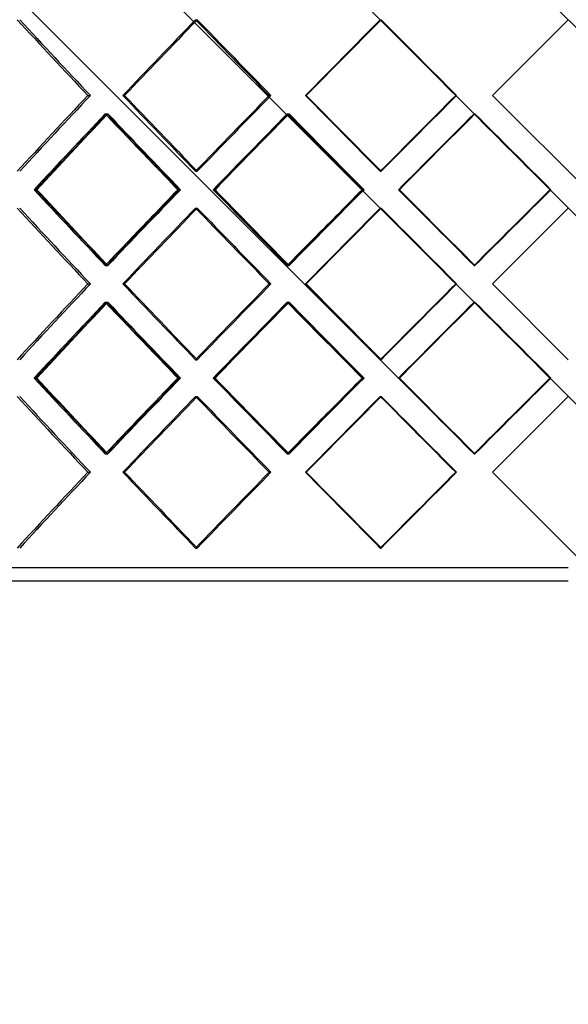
# Model space of a CAD drawing. Header units: millimetres. Extents: x -790 to 790, y -574 to 698.
# Tile 5 of 12: x -205 to 0, y -207 to 161. Entities that reach past the tile are written whole.
import ezdxf

# ---------------------------------------------------------------- set-up
doc = ezdxf.new("R2010")
doc.units = ezdxf.units.MM
doc.layers.add('HIDDEN', color=7, linetype='Continuous')
doc.layers.add('THICK', color=7, linetype='Continuous')

msp = doc.modelspace()

# ---------------------------------------------------------------- linework, layer by layer
at = {"layer": 'HIDDEN'}
for p, q in [((535, -444.62), (-535, 625.38)), ((535, -514.89), (-535, 555.11)), ((-35.13, -1.31), (-535, 498.56)), ((-139.12, 160.64), (-138.47, 160.64)), ((-139.12, 160.64), (-138.47, 160.64)), ((-70.16, 160.64), (-69.83, 160.64)), ((-70.16, 160.64), (-69.83, 160.64)), ((0, 160.64), (0, 160.64)), ((-179.28, 132.37), (-178.32, 132.37)), ((-179.28, 132.37), (-178.32, 132.37)), ((-166.24, 132.37), (-165.59, 132.37)), ((-111.61, 132.37), (-110.96, 132.37)), ((-111.61, 132.37), (-110.96, 132.37)), ((-98.1, 132.37), (-97.77, 132.37)), ((-42.02, 132.37), (-41.7, 132.37)), ((-42.02, 132.37), (-41.7, 132.37)), ((-28.28, 132.37), (-28.28, 132.37)), ((-28.28, 132.37), (-28.28, 132.37)), ((-172.79, 125.51), (-171.83, 125.51)), ((-172.75, 125.51), (-172.11, 125.51)), ((-104.88, 125.51), (-104.23, 125.51)), ((-104.84, 125.51), (-104.51, 125.51)), ((-63.41, 97.23), (-35.13, 125.51)), ((-35.18, 125.51), (-34.85, 125.51)), ((-35.13, 125.51), (-35.13, 125.51)), ((-139.12, 104.09), (-138.47, 104.09)), ((-139.12, 104.09), (-138.47, 104.09)), ((-70.16, 104.09), (-69.83, 104.09)), ((-70.16, 104.09), (-69.83, 104.09)), ((0, 104.09), (0, 104.09)), ((-199.39, 97.23), (-198.74, 97.23)), ((-145.67, 97.23), (-145.08, 97.23)), ((-145.67, 97.23), (-144.71, 97.23)), ((-132.54, 97.23), (-132.21, 97.23)), ((-76.89, 97.23), (-76.62, 97.23)), ((-76.89, 97.23), (-76.24, 97.23)), ((-35.13, 68.96), (-63.41, 97.23)), ((-63.41, 97.23), (-63.41, 97.23)), ((-6.86, 97.23), (-6.86, 97.23)), ((-6.8, 97.23), (-6.47, 97.23)), ((-139.12, 90.38), (-138.47, 90.38)), ((-139.12, 90.38), (-138.47, 90.38)), ((-70.16, 90.38), (-69.83, 90.38)), ((-70.16, 90.38), (-69.83, 90.38)), ((0, 90.38), (0, 90.38)), ((-16.66, 87.42), (-35.13, 68.96)), ((-172.79, 68.96), (-171.83, 68.96)), ((-172.75, 68.96), (-172.11, 68.96)), ((-104.88, 68.96), (-104.23, 68.96)), ((-104.84, 68.96), (-104.51, 68.96)), ((-35.18, 68.96), (-34.85, 68.96)), ((-35.13, 68.96), (-35.13, 68.96)), ((-179.28, 62.1), (-178.32, 62.1)), ((-179.28, 62.1), (-178.32, 62.1)), ((-166.24, 62.1), (-165.59, 62.1)), ((-111.61, 62.1), (-110.96, 62.1)), ((-111.61, 62.1), (-110.96, 62.1)), ((-98.1, 62.1), (-97.77, 62.1)), ((-42.02, 62.1), (-41.7, 62.1)), ((-42.02, 62.1), (-41.7, 62.1)), ((-28.28, 62.1), (-28.28, 62.1)), ((-28.28, 62.1), (-28.28, 62.1)), ((-172.79, 55.24), (-171.83, 55.24)), ((-172.75, 55.24), (-172.11, 55.24)), ((-104.88, 55.24), (-104.23, 55.24)), ((-104.84, 55.24), (-104.51, 55.24)), ((-63.41, 26.97), (-35.13, 55.24)), ((-35.18, 55.24), (-34.85, 55.24)), ((-35.13, 55.24), (-35.13, 55.24)), ((-139.12, 33.82), (-138.47, 33.82)), ((-139.12, 33.82), (-138.47, 33.82)), ((-70.16, 33.82), (-69.83, 33.82)), ((-70.16, 33.82), (-69.83, 33.82)), ((0, 33.82), (0, 33.82)), ((-199.39, 26.97), (-198.74, 26.97)), ((-145.67, 26.97), (-145.08, 26.97)), ((-145.67, 26.97), (-144.71, 26.97)), ((-132.54, 26.97), (-132.21, 26.97)), ((-76.89, 26.97), (-76.62, 26.97)), ((-76.89, 26.97), (-76.24, 26.97)), ((-63.41, 26.97), (-63.41, 26.97)), ((-6.86, 26.97), (-6.86, 26.97)), ((-6.8, 26.97), (-6.47, 26.97)), ((-139.12, 20.11), (-138.47, 20.11)), ((-139.12, 20.11), (-138.47, 20.11)), ((-70.16, 20.11), (-69.83, 20.11)), ((-70.16, 20.11), (-69.83, 20.11)), ((0, 20.11), (0, 20.11)), ((-16.66, 17.16), (-35.13, -1.31)), ((-172.79, -1.31), (-171.83, -1.31)), ((-172.75, -1.31), (-172.11, -1.31)), ((-104.88, -1.31), (-104.23, -1.31)), ((-104.84, -1.31), (-104.51, -1.31)), ((-35.18, -1.31), (-34.85, -1.31)), ((-35.13, -1.31), (-35.13, -1.31)), ((-179.28, -8.17), (-178.32, -8.17)), ((-179.28, -8.17), (-178.32, -8.17)), ((-166.24, -8.17), (-165.59, -8.17)), ((-111.61, -8.17), (-110.96, -8.17)), ((-111.61, -8.17), (-110.96, -8.17)), ((-98.1, -8.17), (-97.77, -8.17)), ((-42.02, -8.17), (-41.7, -8.17)), ((-42.02, -8.17), (-41.7, -8.17)), ((-28.28, -8.17), (-28.28, -8.17)), ((-28.28, -8.17), (-28.28, -8.17)), ((-139.12, -36.44), (-138.47, -36.44)), ((-139.12, -36.44), (-138.47, -36.44)), ((-70.16, -36.44), (-69.83, -36.44)), ((-70.16, -36.44), (-69.83, -36.44)), ((0, -36.44), (0, -36.44)), ((0, -43.8), (-535, -43.8))]:
    msp.add_line(p, q, dxfattribs=at)
for centre, major_axis, ratio, start_param, end_param in [((0, 160.64), (524.72, -524.72), 0.198912, -1.767146, -1.714265), ((0, 160.64), (-524.72, 524.72), 0.198912, 1.374447, 1.427327), ((0, 160.64), (-532.9, -532.9), 0.131652, -1.439897, -1.387262), ((0, 160.64), (530.42, -530.42), 0.131652, -1.701696, -1.648815), ((0, 160.64), (-530.42, 530.42), 0.131652, 1.439897, 1.492777), ((0, 160.64), (-536.35, -536.35), 0.065543, -1.505346, -1.452712), ((0, 160.64), (533.85, -533.85), 0.065543, -1.636246, -1.583365), ((0, 160.64), (-533.85, 533.85), 0.065543, 1.505346, 1.558227), ((0, 104.09), (524.72, 524.72), 0.198912, 1.714265, 1.767146), ((0, 104.09), (-524.72, -524.72), 0.198912, -1.427327, -1.374447), ((0, 104.09), (-532.9, 532.9), 0.131652, 1.387262, 1.439897), ((0, 104.09), (530.42, 530.42), 0.131652, 1.648815, 1.701696), ((0, 104.09), (-530.42, -530.42), 0.131652, -1.492777, -1.439897), ((0, 104.09), (-536.35, 536.35), 0.065543, 1.452712, 1.505346), ((0, 104.09), (533.85, 533.85), 0.065543, 1.583365, 1.636246), ((0, 104.09), (-533.85, -533.85), 0.065543, -1.558227, -1.505346), ((0, 160.64), (-532.9, -532.9), 0.131652, -1.374486, -1.321647), ((0, 160.64), (-530.42, -530.42), 0.131652, -1.37418, -1.321091), ((0, 90.38), (-532.9, 532.9), 0.131652, 1.374486, 1.408889), ((0, 90.38), (-530.42, 530.42), 0.131652, 1.37418, 1.427083), ((0, 160.64), (524.72, -524.72), 0.198912, -1.701429, -1.648341), ((0, 160.64), (-536.35, -536.35), 0.065543, -1.439936, -1.387097), ((0, 160.64), (-533.85, -533.85), 0.065543, -1.439629, -1.386541), ((0, 90.38), (-536.35, 536.35), 0.065543, 1.439936, 1.474339), ((0, 90.38), (-533.85, 533.85), 0.065543, 1.439629, 1.492532), ((0, 160.64), (530.42, -530.42), 0.131652, -1.635979, -1.582891), ((0, 160.64), (533.85, -533.85), 0.065543, -1.570529, -1.517441), ((0, 33.82), (-532.9, 532.9), 0.131652, 1.321647, 1.374486), ((0, 33.82), (-530.42, 530.42), 0.131652, 1.321091, 1.37418), ((0, 104.09), (-530.42, -530.42), 0.131652, -1.427083, -1.37418), ((0, 33.82), (524.72, 524.72), 0.198912, 1.648341, 1.701429), ((0, 33.82), (-536.35, 536.35), 0.065543, 1.387097, 1.439936), ((0, 33.82), (-533.85, 533.85), 0.065543, 1.386541, 1.439629), ((0, 104.09), (-533.85, -533.85), 0.065543, -1.492532, -1.439629), ((0, 33.82), (530.42, 530.42), 0.131652, 1.582891, 1.635979), ((0, 33.82), (533.85, 533.85), 0.065543, 1.517441, 1.570529), ((0, 90.38), (524.72, -524.72), 0.198912, -1.767146, -1.714265), ((0, 90.38), (-524.72, 524.72), 0.198912, 1.374447, 1.427327), ((0, 90.38), (-532.9, -532.9), 0.131652, -1.439897, -1.387262), ((0, 90.38), (530.42, -530.42), 0.131652, -1.701696, -1.648815), ((0, 90.38), (-530.42, 530.42), 0.131652, 1.439897, 1.492777), ((0, 90.38), (-536.35, -536.35), 0.065543, -1.505346, -1.452712), ((0, 90.38), (533.85, -533.85), 0.065543, -1.636246, -1.583365), ((0, 90.38), (-533.85, 533.85), 0.065543, 1.505346, 1.558227), ((0, 104.09), (-532.9, -532.9), 0.131652, -1.408889, -1.374486), ((0, 104.09), (-536.35, -536.35), 0.065543, -1.474339, -1.439936), ((0, 33.82), (524.72, 524.72), 0.198912, 1.714265, 1.767146), ((0, 33.82), (-524.72, -524.72), 0.198912, -1.427327, -1.374447), ((0, 33.82), (-532.9, 532.9), 0.131652, 1.387262, 1.439897), ((0, 33.82), (530.42, 530.42), 0.131652, 1.648815, 1.701696), ((0, 33.82), (-530.42, -530.42), 0.131652, -1.492777, -1.439897), ((0, 33.82), (-536.35, 536.35), 0.065543, 1.452712, 1.505346), ((0, 33.82), (533.85, 533.85), 0.065543, 1.583365, 1.636246), ((0, 33.82), (-533.85, -533.85), 0.065543, -1.558227, -1.505346), ((0, 90.38), (-532.9, -532.9), 0.131652, -1.374486, -1.321647), ((0, 90.38), (-530.42, -530.42), 0.131652, -1.37418, -1.321091), ((0, 20.11), (-532.9, 532.9), 0.131652, 1.374486, 1.408889), ((0, 20.11), (-530.42, 530.42), 0.131652, 1.37418, 1.427083), ((0, 90.38), (524.72, -524.72), 0.198912, -1.701429, -1.648341), ((0, 90.38), (-536.35, -536.35), 0.065543, -1.439936, -1.387097), ((0, 90.38), (-533.85, -533.85), 0.065543, -1.439629, -1.386541), ((0, 20.11), (-536.35, 536.35), 0.065543, 1.439936, 1.474339), ((0, 20.11), (-533.85, 533.85), 0.065543, 1.439629, 1.492532), ((0, 90.38), (530.42, -530.42), 0.131652, -1.635979, -1.582891), ((0, 90.38), (533.85, -533.85), 0.065543, -1.570529, -1.517441), ((0, -36.44), (-532.9, 532.9), 0.131652, 1.321647, 1.374486), ((0, -36.44), (-530.42, 530.42), 0.131652, 1.321091, 1.37418), ((0, 33.82), (-530.42, -530.42), 0.131652, -1.427083, -1.37418), ((0, -36.44), (524.72, 524.72), 0.198912, 1.648341, 1.701429), ((0, -36.44), (-536.35, 536.35), 0.065543, 1.387097, 1.439936), ((0, -36.44), (-533.85, 533.85), 0.065543, 1.386541, 1.439629), ((0, 33.82), (-533.85, -533.85), 0.065543, -1.492532, -1.439629), ((0, -36.44), (530.42, 530.42), 0.131652, 1.582891, 1.635979), ((0, -36.44), (533.85, 533.85), 0.065543, 1.517441, 1.570529), ((0, 20.11), (524.72, -524.72), 0.198912, -1.767146, -1.714265), ((0, 20.11), (-524.72, 524.72), 0.198912, 1.374447, 1.427327), ((0, 20.11), (-532.9, -532.9), 0.131652, -1.439897, -1.387262), ((0, 20.11), (530.42, -530.42), 0.131652, -1.701696, -1.648815), ((0, 20.11), (-530.42, 530.42), 0.131652, 1.439897, 1.492777), ((0, 20.11), (-536.35, -536.35), 0.065543, -1.505346, -1.452712), ((0, 20.11), (533.85, -533.85), 0.065543, -1.636246, -1.583365), ((0, 20.11), (-533.85, 533.85), 0.065543, 1.505346, 1.558227), ((0, 33.82), (-532.9, -532.9), 0.131652, -1.408889, -1.374486), ((0, 33.82), (-536.35, -536.35), 0.065543, -1.474339, -1.439936), ((0, -36.44), (524.72, 524.72), 0.198912, 1.714265, 1.767146), ((0, -36.44), (-524.72, -524.72), 0.198912, -1.427327, -1.374447), ((0, -36.44), (-532.9, 532.9), 0.131652, 1.387262, 1.439897), ((0, -36.44), (530.42, 530.42), 0.131652, 1.648815, 1.701696), ((0, -36.44), (-530.42, -530.42), 0.131652, -1.492777, -1.439897), ((0, -36.44), (-536.35, 536.35), 0.065543, 1.452712, 1.505346), ((0, -36.44), (533.85, 533.85), 0.065543, 1.583365, 1.636246), ((0, -36.44), (-533.85, -533.85), 0.065543, -1.558227, -1.505346)]:
    msp.add_ellipse(centre, major_axis=major_axis, ratio=ratio, start_param=start_param, end_param=end_param, dxfattribs=at)
at = {"layer": 'THICK'}
for p, q in [((63.41, 97.23), (-537.5, 698.14)), ((63.41, 26.97), (-537.5, 627.88)), ((535, -444.62), (-535, 625.38)), ((537.5, -517.39), (-537.5, 557.61)), ((-28.28, 132.37), (0, 160.64)), ((-166.24, 132.37), (-165.59, 132.37)), ((-98.1, 132.37), (-97.77, 132.37)), ((537.5, -433.41), (-28.28, 132.37)), ((-199.34, 97.23), (-198.39, 97.23)), ((-145.73, 97.23), (-145.67, 97.23)), ((-132.48, 97.23), (-131.84, 97.23)), ((-76.95, 97.23), (-76.89, 97.23)), ((-63.36, 97.23), (-63.03, 97.23)), ((-6.86, 97.23), (-16.66, 87.42)), ((-28.28, 62.1), (0, 90.38)), ((-166.24, 62.1), (-165.59, 62.1)), ((-98.1, 62.1), (-97.77, 62.1)), ((0, 33.82), (-28.28, 62.1)), ((-16.66, 36.78), (-6.86, 26.97)), ((-199.34, 26.97), (-198.39, 26.97)), ((-145.73, 26.97), (-145.67, 26.97)), ((-132.48, 26.97), (-131.84, 26.97)), ((-76.95, 26.97), (-76.89, 26.97)), ((-63.36, 26.97), (-63.03, 26.97)), ((-6.86, 26.97), (-16.66, 17.16)), ((-28.28, -8.17), (0, 20.11)), ((-166.24, -8.17), (-165.59, -8.17)), ((-98.1, -8.17), (-97.77, -8.17)), ((537.5, -573.94), (-28.28, -8.17)), ((0, -48.8), (-537.5, -48.8))]:
    msp.add_line(p, q, dxfattribs=at)
for centre, major_axis, ratio, start_param, end_param in [((0, 160.64), (527.17, -527.17), 0.198912, -1.767146, -1.714511), ((0, 160.64), (532.9, 532.9), 0.131652, 1.701696, 1.754331), ((0, 160.64), (530.42, 530.42), 0.131652, 1.702322, 1.754577), ((0, 160.64), (532.9, -532.9), 0.131652, -1.701696, -1.649061), ((0, 160.64), (536.35, 536.35), 0.065543, 1.636246, 1.688881), ((0, 160.64), (533.85, 533.85), 0.065543, 1.636554, 1.689127), ((0, 160.64), (536.35, -536.35), 0.065543, -1.636246, -1.583612), ((0, 104.09), (527.17, 527.17), 0.198912, 1.714511, 1.767146), ((0, 104.09), (532.9, -532.9), 0.131652, -1.754331, -1.701696), ((0, 104.09), (530.42, -530.42), 0.131652, -1.754577, -1.702322), ((0, 104.09), (532.9, 532.9), 0.131652, 1.649061, 1.701696), ((0, 104.09), (536.35, -536.35), 0.065543, -1.688881, -1.636246), ((0, 104.09), (533.85, -533.85), 0.065543, -1.689127, -1.636554), ((0, 104.09), (536.35, 536.35), 0.065543, 1.583612, 1.636246), ((0, 90.38), (527.17, 527.17), 0.198912, 1.701735, 1.754391), ((0, 90.38), (524.72, 524.72), 0.198912, 1.702375, 1.754332), ((0, 160.64), (527.17, -527.17), 0.198912, -1.701735, -1.648896), ((0, 90.38), (532.9, 532.9), 0.131652, 1.636285, 1.688942), ((0, 90.38), (530.42, 530.42), 0.131652, 1.636597, 1.688882), ((0, 160.64), (532.9, -532.9), 0.131652, -1.636285, -1.583446), ((0, 90.38), (536.35, 536.35), 0.065543, 1.570835, 1.623492), ((0, 90.38), (533.85, 533.85), 0.065543, 1.570835, 1.623432), ((0, 160.64), (536.35, -536.35), 0.065543, -1.570835, -1.517996), ((0, 90.38), (-532.9, 532.9), 0.131652, 1.408889, 1.427142), ((0, 90.38), (-536.35, 536.35), 0.065543, 1.474339, 1.492592), ((0, 104.09), (527.17, -527.17), 0.198912, -1.754391, -1.701735), ((0, 104.09), (524.72, -524.72), 0.198912, -1.754332, -1.702375), ((0, 33.82), (527.17, 527.17), 0.198912, 1.648896, 1.701735), ((0, 104.09), (-532.9, -532.9), 0.131652, -1.427142, -1.408889), ((0, 104.09), (532.9, -532.9), 0.131652, -1.688942, -1.636285), ((0, 104.09), (530.42, -530.42), 0.131652, -1.688882, -1.636597), ((0, 33.82), (532.9, 532.9), 0.131652, 1.583446, 1.636285), ((0, 104.09), (-536.35, -536.35), 0.065543, -1.492592, -1.474339), ((0, 104.09), (536.35, -536.35), 0.065543, -1.623492, -1.570835), ((0, 104.09), (533.85, -533.85), 0.065543, -1.623432, -1.570835), ((0, 33.82), (536.35, 536.35), 0.065543, 1.517996, 1.570835), ((0, 90.38), (527.17, -527.17), 0.198912, -1.767146, -1.714511), ((0, 90.38), (532.9, 532.9), 0.131652, 1.701696, 1.754331), ((0, 90.38), (530.42, 530.42), 0.131652, 1.702322, 1.754577), ((0, 90.38), (532.9, -532.9), 0.131652, -1.701696, -1.649061), ((0, 90.38), (536.35, 536.35), 0.065543, 1.636246, 1.688881), ((0, 90.38), (533.85, 533.85), 0.065543, 1.636554, 1.689127), ((0, 90.38), (536.35, -536.35), 0.065543, -1.636246, -1.583612), ((0, 33.82), (527.17, 527.17), 0.198912, 1.714511, 1.767146), ((0, 33.82), (532.9, -532.9), 0.131652, -1.754331, -1.701696), ((0, 33.82), (530.42, -530.42), 0.131652, -1.754577, -1.702322), ((0, 33.82), (532.9, 532.9), 0.131652, 1.649061, 1.701696), ((0, 33.82), (536.35, -536.35), 0.065543, -1.688881, -1.636246), ((0, 33.82), (533.85, -533.85), 0.065543, -1.689127, -1.636554), ((0, 33.82), (536.35, 536.35), 0.065543, 1.583612, 1.636246), ((0, 20.11), (527.17, 527.17), 0.198912, 1.701735, 1.754391), ((0, 90.38), (527.17, -527.17), 0.198912, -1.701735, -1.648896), ((0, 20.11), (532.9, 532.9), 0.131652, 1.636285, 1.688942), ((0, 90.38), (532.9, -532.9), 0.131652, -1.636285, -1.583446), ((0, 20.11), (536.35, 536.35), 0.065543, 1.570835, 1.623492), ((0, 90.38), (536.35, -536.35), 0.065543, -1.570835, -1.517996), ((0, 20.11), (524.72, 524.72), 0.198912, 1.702375, 1.754332), ((0, 20.11), (530.42, 530.42), 0.131652, 1.636597, 1.688882), ((0, 20.11), (533.85, 533.85), 0.065543, 1.570835, 1.623432), ((0, 20.11), (-532.9, 532.9), 0.131652, 1.408889, 1.427142), ((0, 20.11), (-536.35, 536.35), 0.065543, 1.474339, 1.492592), ((0, 33.82), (527.17, -527.17), 0.198912, -1.754391, -1.701735), ((0, 33.82), (524.72, -524.72), 0.198912, -1.754332, -1.702375), ((0, -36.44), (527.17, 527.17), 0.198912, 1.648896, 1.701735), ((0, 33.82), (-532.9, -532.9), 0.131652, -1.427142, -1.408889), ((0, 33.82), (532.9, -532.9), 0.131652, -1.688942, -1.636285), ((0, 33.82), (530.42, -530.42), 0.131652, -1.688882, -1.636597), ((0, -36.44), (532.9, 532.9), 0.131652, 1.583446, 1.636285), ((0, 33.82), (-536.35, -536.35), 0.065543, -1.492592, -1.474339), ((0, 33.82), (536.35, -536.35), 0.065543, -1.623492, -1.570835), ((0, 33.82), (533.85, -533.85), 0.065543, -1.623432, -1.570835), ((0, -36.44), (536.35, 536.35), 0.065543, 1.517996, 1.570835), ((0, 20.11), (527.17, -527.17), 0.198912, -1.767146, -1.714511), ((0, 20.11), (532.9, 532.9), 0.131652, 1.701696, 1.754331), ((0, 20.11), (530.42, 530.42), 0.131652, 1.702322, 1.754577), ((0, 20.11), (532.9, -532.9), 0.131652, -1.701696, -1.649061), ((0, 20.11), (536.35, 536.35), 0.065543, 1.636246, 1.688881), ((0, 20.11), (533.85, 533.85), 0.065543, 1.636554, 1.689127), ((0, 20.11), (536.35, -536.35), 0.065543, -1.636246, -1.583612), ((0, -36.44), (527.17, 527.17), 0.198912, 1.714511, 1.767146), ((0, -36.44), (532.9, -532.9), 0.131652, -1.754331, -1.701696), ((0, -36.44), (530.42, -530.42), 0.131652, -1.754577, -1.702322), ((0, -36.44), (532.9, 532.9), 0.131652, 1.649061, 1.701696), ((0, -36.44), (536.35, -536.35), 0.065543, -1.688881, -1.636246), ((0, -36.44), (533.85, -533.85), 0.065543, -1.689127, -1.636554), ((0, -36.44), (536.35, 536.35), 0.065543, 1.583612, 1.636246)]:
    msp.add_ellipse(centre, major_axis=major_axis, ratio=ratio, start_param=start_param, end_param=end_param, dxfattribs=at)

doc.saveas('drawing.dxf')
